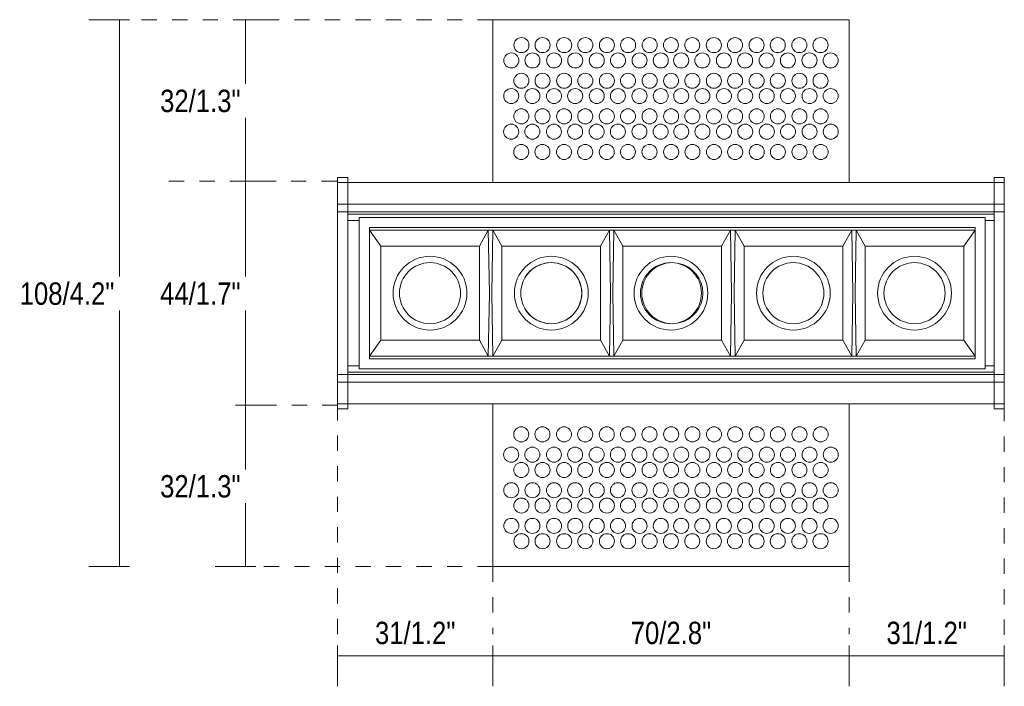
# Model space of a CAD drawing. Header units: millimetres. Extents: x -6769 to -5415, y 218 to 6644.
# Tile 3 of 4: x -5609 to -5415, y 223 to 354. Entities that reach past the tile are written whole.
import ezdxf

# ---------------------------------------------------------------- set-up
doc = ezdxf.new("R2010")
doc.units = ezdxf.units.MM
doc.linetypes.add('Dash', pattern=[6, 3, -3])
doc.layers.add('A-ANNO-DIMS', color=7, linetype='Continuous', lineweight=9, true_color=0x5b5b5b)
doc.layers.add('A-ANNO-DIMS-2', color=7, linetype='Continuous', lineweight=9)
doc.layers.add('E-LITE-EQPM', color=7, linetype='Continuous', lineweight=20)
doc.styles.add('Arial Narrow', font='ARIALN.TTF', dxfattribs={"height": 4.4})
doc.dimstyles.new('FARO_-_2_2mm_Arial_Narrow_mm_Inch_Left_H', dxfattribs={"dimscale": 304.8, "dimtxt": 4.503096, "dimasz": 0, "dimexe": 0.019685, "dimexo": 0.0625, "dimgap": 0.003281, "dimtad": 3, "dimtih": 1, "dimtoh": 1, "dimdec": 0, "dimzin": 0, "dimdsep": 46, "dimtxsty": 'Arial Narrow', "dimblk1": 'NONE', "dimblk2": 'NONE', "dimsah": 1, "dimcen": 0.09, "dimadec": 0, "dimazin": 0, "dimtfac": 1, "dimtdec": 4, "dimtix": 1, "dimtmove": 0, "dimatfit": 3, "dimfxl": 0.006562, "dimfxlon": 1, "dimtvp": 1, "dimtfill": 1, "dimtolj": 1, "dimtzin": 0, "dimarcsym": 2})

# ---------------------------------------------------------------- blocks, each defined once
blk = doc.blocks.new('43706_GLB - 43701 TROOP-3 white recessed lamp-652124-Alzado_PDF Copy 1')
at = {"layer": 'E-LITE-EQPM'}
for p, q in [((-6614.5, 323.72), (-6614.5, 353.75)), ((-6544.5, 353.75), (-6614.5, 353.75)), ((-6544.5, 353.75), (-6544.5, 323.72)), ((-6614.5, 321.75), (-6614.5, 323.72)), ((-6544.5, 323.72), (-6544.5, 321.75)), ((-6643, 322.75), (-6645, 322.75)), ((-6645, 321.75), (-6645, 322.75)), ((-6643, 321.75), (-6645, 321.75)), ((-6645, 320.75), (-6645, 321.75)), ((-6643, 322.75), (-6643, 321.75)), ((-6516, 321.75), (-6643, 321.75)), ((-6643, 320.75), (-6643, 321.75)), ((-6643, 321.75), (-6643, 320.75)), ((-6514, 322.75), (-6516, 322.75)), ((-6516, 321.75), (-6516, 322.75)), ((-6516, 321.75), (-6516, 320.75)), ((-6514, 321.75), (-6516, 321.75)), ((-6516, 320.75), (-6516, 321.75)), ((-6514, 322.75), (-6514, 321.75)), ((-6514, 321.75), (-6514, 320.75)), ((-6645, 317.48), (-6645, 320.75)), ((-6643, 317.48), (-6643, 320.75)), ((-6643, 320.75), (-6643, 317.48)), ((-6516, 320.75), (-6516, 317.48)), ((-6516, 317.48), (-6516, 320.75)), ((-6514, 320.75), (-6514, 317.48)), ((-6645, 316), (-6645, 317.48)), ((-6643, 317.48), (-6645, 317.48)), ((-6643, 316), (-6643, 317.48)), ((-6516, 317.48), (-6643, 317.48)), ((-6643, 317.48), (-6643, 316)), ((-6516, 317.48), (-6516, 316)), ((-6516, 316), (-6516, 317.48)), ((-6514, 317.48), (-6516, 317.48)), ((-6514, 317.48), (-6514, 316)), ((-6645, 300), (-6645, 316)), ((-6643, 316), (-6645, 316)), ((-6643, 315.5), (-6643, 316)), ((-6643, 316), (-6516, 316)), ((-6643, 316), (-6643, 300)), ((-6643, 315.5), (-6516, 315.5)), ((-6516, 316), (-6516, 315.5)), ((-6516, 300), (-6516, 316)), ((-6514, 316), (-6516, 316)), ((-6514, 316), (-6514, 300)), ((-6640.74, 314.3), (-6643, 314.3)), ((-6640.74, 314.9), (-6640.74, 285.1)), ((-6517.74, 314.9), (-6640.74, 314.9)), ((-6517.74, 285.1), (-6517.74, 314.9)), ((-6516, 314.3), (-6517.74, 314.3)), ((-6638.74, 287.1), (-6638.74, 312.9)), ((-6638.74, 312.9), (-6519.74, 312.9)), ((-6636.53, 309.25), (-6638.74, 312.4)), ((-6615.39, 312.4), (-6638.74, 312.4)), ((-6617.15, 309.25), (-6615.39, 312.4)), ((-6614.49, 312.4), (-6615.39, 312.4)), ((-6591.59, 312.4), (-6614.49, 312.4)), ((-6614.49, 312.4), (-6612.73, 309.25)), ((-6591.59, 312.4), (-6593.35, 309.25)), ((-6590.69, 312.4), (-6591.59, 312.4)), ((-6588.93, 309.25), (-6590.69, 312.4)), ((-6567.79, 312.4), (-6590.69, 312.4)), ((-6567.79, 312.4), (-6569.55, 309.25)), ((-6566.89, 312.4), (-6567.79, 312.4)), ((-6565.13, 309.25), (-6566.89, 312.4)), ((-6543.99, 312.4), (-6566.89, 312.4)), ((-6545.75, 309.25), (-6543.99, 312.4)), ((-6543.09, 312.4), (-6543.99, 312.4)), ((-6519.74, 312.4), (-6543.09, 312.4)), ((-6543.09, 312.4), (-6541.33, 309.25)), ((-6519.74, 312.4), (-6521.94, 309.25)), ((-6519.74, 312.9), (-6519.74, 287.1)), ((-6636.53, 309.25), (-6636.53, 290.75)), ((-6617.15, 309.25), (-6636.53, 309.25)), ((-6617.15, 290.75), (-6617.15, 309.25)), ((-6593.35, 309.25), (-6612.73, 309.25)), ((-6612.73, 309.25), (-6612.73, 290.75)), ((-6593.35, 309.25), (-6593.35, 290.75)), ((-6588.93, 290.75), (-6588.93, 309.25)), ((-6569.55, 309.25), (-6588.93, 309.25)), ((-6569.55, 309.25), (-6569.55, 290.75)), ((-6565.13, 290.75), (-6565.13, 309.25)), ((-6545.75, 309.25), (-6565.13, 309.25)), ((-6545.75, 290.75), (-6545.75, 309.25)), ((-6521.94, 309.25), (-6541.33, 309.25)), ((-6541.33, 309.25), (-6541.33, 290.75)), ((-6521.94, 290.75), (-6521.94, 309.25)), ((-6645, 284), (-6645, 300)), ((-6643, 300), (-6643, 284)), ((-6516, 284), (-6516, 300)), ((-6514, 300), (-6514, 284)), ((-6638.74, 287.6), (-6636.53, 290.75)), ((-6636.53, 290.75), (-6617.15, 290.75)), ((-6615.39, 287.6), (-6617.15, 290.75)), ((-6612.73, 290.75), (-6614.49, 287.6)), ((-6612.73, 290.75), (-6593.35, 290.75)), ((-6593.35, 290.75), (-6591.59, 287.6)), ((-6590.69, 287.6), (-6588.93, 290.75)), ((-6588.93, 290.75), (-6569.55, 290.75)), ((-6569.55, 290.75), (-6567.79, 287.6)), ((-6566.89, 287.6), (-6565.13, 290.75)), ((-6565.13, 290.75), (-6545.75, 290.75)), ((-6543.99, 287.6), (-6545.75, 290.75)), ((-6541.33, 290.75), (-6543.09, 287.6)), ((-6541.33, 290.75), (-6521.94, 290.75)), ((-6521.94, 290.75), (-6519.74, 287.6)), ((-6638.74, 287.6), (-6615.39, 287.6)), ((-6519.74, 287.1), (-6638.74, 287.1)), ((-6615.39, 287.6), (-6614.49, 287.6)), ((-6614.49, 287.6), (-6591.59, 287.6)), ((-6591.59, 287.6), (-6590.69, 287.6)), ((-6590.69, 287.6), (-6567.79, 287.6)), ((-6567.79, 287.6), (-6566.89, 287.6)), ((-6566.89, 287.6), (-6543.99, 287.6)), ((-6543.99, 287.6), (-6543.09, 287.6)), ((-6543.09, 287.6), (-6519.74, 287.6)), ((-6640.74, 285.7), (-6643, 285.7)), ((-6643, 284), (-6643, 284.5)), ((-6516, 284.5), (-6643, 284.5)), ((-6640.74, 285.1), (-6517.74, 285.1)), ((-6516, 285.7), (-6517.74, 285.7)), ((-6516, 284.5), (-6516, 284)), ((-6645, 282.52), (-6645, 284)), ((-6643, 284), (-6645, 284)), ((-6645, 279.25), (-6645, 282.52)), ((-6643, 282.52), (-6645, 282.52)), ((-6643, 282.52), (-6643, 284)), ((-6516, 284), (-6643, 284)), ((-6643, 284), (-6643, 282.52)), ((-6643, 279.25), (-6643, 282.52)), ((-6516, 282.52), (-6643, 282.52)), ((-6643, 282.52), (-6643, 279.25)), ((-6516, 284), (-6516, 282.52)), ((-6516, 282.52), (-6516, 284)), ((-6514, 284), (-6516, 284)), ((-6516, 282.52), (-6516, 279.25)), ((-6516, 279.25), (-6516, 282.52)), ((-6514, 282.52), (-6516, 282.52)), ((-6514, 284), (-6514, 282.52)), ((-6514, 282.52), (-6514, 279.25)), ((-6645, 278.25), (-6645, 279.25)), ((-6643, 278.99), (-6643, 279.25)), ((-6643, 279.25), (-6643, 278.75)), ((-6643, 278.75), (-6643, 278.99)), ((-6643, 278.54), (-6643, 278.75)), ((-6643, 278.75), (-6643, 278.54)), ((-6516, 279.25), (-6516, 278.99)), ((-6516, 278.75), (-6516, 279.25)), ((-6516, 278.99), (-6516, 278.75)), ((-6516, 278.75), (-6516, 278.54)), ((-6516, 278.54), (-6516, 278.75)), ((-6514, 279.25), (-6514, 278.25)), ((-6645, 278.25), (-6643, 278.25)), ((-6645, 277.25), (-6645, 278.25)), ((-6645, 277.25), (-6643, 277.25)), ((-6643, 278.38), (-6643, 278.54)), ((-6643, 278.54), (-6643, 278.38)), ((-6643, 278.28), (-6643, 278.38)), ((-6643, 278.38), (-6643, 278.28)), ((-6643, 278.25), (-6643, 278.28)), ((-6643, 278.28), (-6643, 278.25)), ((-6643, 278.25), (-6516, 278.25)), ((-6643, 278.25), (-6643, 277.25)), ((-6614.5, 276.28), (-6614.5, 278.25)), ((-6544.5, 278.25), (-6544.5, 276.28)), ((-6516, 278.54), (-6516, 278.38)), ((-6516, 278.38), (-6516, 278.54)), ((-6516, 278.38), (-6516, 278.28)), ((-6516, 278.28), (-6516, 278.38)), ((-6516, 278.28), (-6516, 278.25)), ((-6516, 278.25), (-6516, 278.28)), ((-6516, 278.25), (-6514, 278.25)), ((-6516, 277.25), (-6516, 278.25)), ((-6516, 277.25), (-6514, 277.25)), ((-6514, 278.25), (-6514, 277.25)), ((-6614.5, 246.25), (-6614.5, 276.28)), ((-6544.5, 276.28), (-6544.5, 246.25)), ((-6614.5, 246.25), (-6544.5, 246.25))]:
    blk.add_line(p, q, dxfattribs=at)
at = {"layer": 'E-LITE-EQPM', "flags": 128}
for points in [[(-6615.39, 312.4), (-6615.18, 300), (-6615.39, 287.6)], [(-6614.49, 287.6), (-6614.7, 300), (-6614.49, 312.4)], [(-6591.59, 287.6), (-6591.38, 300), (-6591.59, 312.4)], [(-6590.69, 312.4), (-6590.9, 300), (-6590.69, 287.6)], [(-6567.79, 287.6), (-6567.58, 300), (-6567.79, 312.4)], [(-6566.89, 312.4), (-6567.1, 300), (-6566.89, 287.6)], [(-6543.99, 312.4), (-6543.78, 300), (-6543.99, 287.6)], [(-6543.09, 287.6), (-6543.3, 300), (-6543.09, 312.4)]]:
    blk.add_lwpolyline(points, dxfattribs=at)
at = {"layer": 'E-LITE-EQPM'}
for centre, radius, start, end in [((-6608.88, 348.75), 1.48, 90, 270), ((-6608.88, 348.75), 1.48, 270, 90), ((-6604.72, 348.75), 1.48, 90, 270), ((-6604.72, 348.75), 1.48, 270, 90), ((-6600.48, 348.75), 1.48, 90, 270), ((-6600.48, 348.75), 1.48, 270, 90), ((-6596.32, 348.75), 1.48, 90, 270), ((-6596.32, 348.75), 1.48, 270, 90), ((-6592.08, 348.75), 1.48, 90, 270), ((-6592.08, 348.75), 1.48, 270, 90), ((-6587.92, 348.75), 1.48, 90, 270), ((-6587.92, 348.75), 1.48, 270, 90), ((-6583.68, 348.75), 1.48, 90, 270), ((-6583.68, 348.75), 1.48, 270, 90), ((-6579.5, 348.75), 1.48, 90, 270), ((-6579.5, 348.75), 1.48, 270, 90), ((-6575.31, 348.75), 1.48, 90, 270), ((-6575.31, 348.75), 1.48, 270, 90), ((-6571.07, 348.75), 1.48, 90, 270), ((-6571.07, 348.75), 1.48, 270, 90), ((-6566.91, 348.75), 1.48, 90, 270), ((-6566.91, 348.75), 1.48, 270, 90), ((-6562.67, 348.75), 1.48, 90, 270), ((-6562.67, 348.75), 1.48, 270, 90), ((-6558.51, 348.75), 1.48, 90, 270), ((-6558.51, 348.75), 1.48, 270, 90), ((-6554.27, 348.75), 1.48, 90, 270), ((-6554.27, 348.75), 1.48, 270, 90), ((-6550.11, 348.75), 1.48, 90, 270), ((-6550.11, 348.75), 1.48, 270, 90), ((-6610.87, 345.74), 1.48, 90, 270), ((-6610.87, 345.74), 1.48, 270, 90), ((-6606.71, 345.74), 1.48, 90, 270), ((-6606.71, 345.74), 1.48, 270, 90), ((-6602.47, 345.74), 1.48, 90, 270), ((-6602.47, 345.74), 1.48, 270, 90), ((-6598.31, 345.74), 1.48, 90, 270), ((-6598.31, 345.74), 1.48, 270, 90), ((-6594.07, 345.74), 1.48, 90, 270), ((-6594.07, 345.74), 1.48, 270, 90), ((-6589.9, 345.74), 1.48, 90, 270), ((-6589.9, 345.74), 1.48, 270, 90), ((-6585.66, 345.74), 1.48, 90, 270), ((-6585.66, 345.74), 1.48, 270, 90), ((-6581.5, 345.74), 1.48, 90, 270), ((-6581.5, 345.74), 1.48, 270, 90), ((-6577.49, 345.74), 1.48, 90, 270), ((-6577.49, 345.74), 1.48, 270, 90), ((-6573.33, 345.74), 1.48, 90, 270), ((-6573.33, 345.74), 1.48, 270, 90), ((-6569.09, 345.74), 1.48, 90, 270), ((-6569.09, 345.74), 1.48, 270, 90), ((-6564.93, 345.74), 1.48, 90, 270), ((-6564.93, 345.74), 1.48, 270, 90), ((-6560.69, 345.74), 1.48, 90, 270), ((-6560.69, 345.74), 1.48, 270, 90), ((-6556.52, 345.74), 1.48, 90, 270), ((-6556.52, 345.74), 1.48, 270, 90), ((-6552.28, 345.74), 1.48, 90, 270), ((-6552.28, 345.74), 1.48, 270, 90), ((-6548.12, 345.74), 1.48, 90, 270), ((-6548.12, 345.74), 1.48, 270, 90), ((-6608.89, 341.75), 1.48, 90, 270), ((-6608.89, 341.75), 1.48, 270, 90), ((-6604.73, 341.75), 1.48, 90, 270), ((-6604.73, 341.75), 1.48, 270, 90), ((-6600.49, 341.75), 1.48, 90, 270), ((-6600.49, 341.75), 1.48, 270, 90), ((-6596.33, 341.75), 1.48, 90, 270), ((-6596.33, 341.75), 1.48, 270, 90), ((-6592.09, 341.75), 1.48, 90, 270), ((-6592.09, 341.75), 1.48, 270, 90), ((-6587.93, 341.75), 1.48, 90, 270), ((-6587.93, 341.75), 1.48, 270, 90), ((-6583.69, 341.75), 1.48, 90, 270), ((-6583.69, 341.75), 1.48, 270, 90), ((-6579.48, 341.75), 1.48, 90, 270), ((-6579.48, 341.75), 1.48, 270, 90), ((-6575.3, 341.75), 1.48, 90, 270), ((-6575.3, 341.75), 1.48, 270, 90), ((-6571.06, 341.75), 1.48, 90, 270), ((-6571.06, 341.75), 1.48, 270, 90), ((-6566.9, 341.75), 1.48, 90, 270), ((-6566.9, 341.75), 1.48, 270, 90), ((-6562.66, 341.75), 1.48, 90, 270), ((-6562.66, 341.75), 1.48, 270, 90), ((-6558.5, 341.75), 1.48, 90, 270), ((-6558.5, 341.75), 1.48, 270, 90), ((-6554.26, 341.75), 1.48, 90, 270), ((-6554.26, 341.75), 1.48, 270, 90), ((-6550.1, 341.75), 1.48, 90, 270), ((-6550.1, 341.75), 1.48, 270, 90), ((-6610.88, 338.74), 1.48, 90, 270), ((-6610.88, 338.74), 1.48, 270, 90), ((-6606.72, 338.74), 1.48, 90, 270), ((-6606.72, 338.74), 1.48, 270, 90), ((-6602.48, 338.74), 1.48, 90, 270), ((-6602.48, 338.74), 1.48, 270, 90), ((-6598.32, 338.74), 1.48, 90, 270), ((-6598.32, 338.74), 1.48, 270, 90), ((-6594.08, 338.74), 1.48, 90, 270), ((-6594.08, 338.74), 1.48, 270, 90), ((-6589.92, 338.74), 1.48, 90, 270), ((-6589.92, 338.74), 1.48, 270, 90), ((-6585.68, 338.74), 1.48, 90, 270), ((-6585.68, 338.74), 1.48, 270, 90), ((-6581.51, 338.74), 1.48, 90, 270), ((-6581.51, 338.74), 1.48, 270, 90), ((-6577.48, 338.74), 1.48, 90, 270), ((-6577.48, 338.74), 1.48, 270, 90), ((-6573.32, 338.74), 1.48, 90, 270), ((-6573.32, 338.74), 1.48, 270, 90), ((-6569.08, 338.74), 1.48, 90, 270), ((-6569.08, 338.74), 1.48, 270, 90), ((-6564.91, 338.74), 1.48, 90, 270), ((-6564.91, 338.74), 1.48, 270, 90), ((-6560.67, 338.74), 1.48, 90, 270), ((-6560.67, 338.74), 1.48, 270, 90), ((-6556.51, 338.74), 1.48, 90, 270), ((-6556.51, 338.74), 1.48, 270, 90), ((-6552.27, 338.74), 1.48, 90, 270), ((-6552.27, 338.74), 1.48, 270, 90), ((-6548.11, 338.74), 1.48, 90, 270), ((-6548.11, 338.74), 1.48, 270, 90), ((-6608.9, 334.75), 1.48, 90, 270), ((-6608.9, 334.75), 1.48, 270, 90), ((-6604.74, 334.75), 1.48, 90, 270), ((-6604.74, 334.75), 1.48, 270, 90), ((-6600.5, 334.75), 1.48, 90, 270), ((-6600.5, 334.75), 1.48, 270, 90), ((-6596.34, 334.75), 1.48, 90, 270), ((-6596.34, 334.75), 1.48, 270, 90), ((-6592.1, 334.75), 1.48, 90, 270), ((-6592.1, 334.75), 1.48, 270, 90), ((-6587.94, 334.75), 1.48, 90, 270), ((-6587.94, 334.75), 1.48, 270, 90), ((-6583.7, 334.75), 1.48, 90, 270), ((-6583.7, 334.75), 1.48, 270, 90), ((-6579.47, 334.75), 1.48, 90, 270), ((-6579.47, 334.75), 1.48, 270, 90), ((-6575.29, 334.75), 1.48, 90, 270), ((-6575.29, 334.75), 1.48, 270, 90), ((-6571.05, 334.75), 1.48, 90, 270), ((-6571.05, 334.75), 1.48, 270, 90), ((-6566.89, 334.75), 1.48, 90, 270), ((-6566.89, 334.75), 1.48, 270, 90), ((-6562.65, 334.75), 1.48, 90, 270), ((-6562.65, 334.75), 1.48, 270, 90), ((-6558.49, 334.75), 1.48, 90, 270), ((-6558.49, 334.75), 1.48, 270, 90), ((-6554.25, 334.75), 1.48, 90, 270), ((-6554.25, 334.75), 1.48, 270, 90), ((-6550.09, 334.75), 1.48, 90, 270), ((-6550.09, 334.75), 1.48, 270, 90), ((-6610.89, 331.74), 1.48, 90, 270), ((-6610.89, 331.74), 1.48, 270, 90), ((-6606.73, 331.74), 1.48, 90, 270), ((-6606.73, 331.74), 1.48, 270, 90), ((-6602.49, 331.74), 1.48, 90, 270), ((-6602.49, 331.74), 1.48, 270, 90), ((-6598.33, 331.74), 1.48, 90, 270), ((-6598.33, 331.74), 1.48, 270, 90), ((-6594.09, 331.74), 1.48, 90, 270), ((-6594.09, 331.74), 1.48, 270, 90), ((-6589.93, 331.74), 1.48, 90, 270), ((-6589.93, 331.74), 1.48, 270, 90), ((-6585.69, 331.74), 1.48, 90, 270), ((-6585.69, 331.74), 1.48, 270, 90), ((-6581.52, 331.74), 1.48, 90, 270), ((-6581.52, 331.74), 1.48, 270, 90), ((-6577.47, 331.74), 1.48, 90, 270), ((-6577.47, 331.74), 1.48, 270, 90), ((-6573.31, 331.74), 1.48, 90, 270), ((-6573.31, 331.74), 1.48, 270, 90), ((-6569.07, 331.74), 1.48, 90, 270), ((-6569.07, 331.74), 1.48, 270, 90), ((-6564.9, 331.74), 1.48, 90, 270), ((-6564.9, 331.74), 1.48, 270, 90), ((-6560.66, 331.74), 1.48, 90, 270), ((-6560.66, 331.74), 1.48, 270, 90), ((-6556.5, 331.74), 1.48, 90, 270), ((-6556.5, 331.74), 1.48, 270, 90), ((-6552.26, 331.74), 1.48, 90, 270), ((-6552.26, 331.74), 1.48, 270, 90), ((-6548.1, 331.74), 1.48, 90, 270), ((-6548.1, 331.74), 1.48, 270, 90), ((-6608.91, 327.75), 1.48, 90, 270), ((-6608.91, 327.75), 1.48, 270, 90), ((-6604.75, 327.75), 1.48, 90, 270), ((-6604.75, 327.75), 1.48, 270, 90), ((-6600.51, 327.75), 1.48, 90, 270), ((-6600.51, 327.75), 1.48, 270, 90), ((-6596.35, 327.75), 1.48, 90, 270), ((-6596.35, 327.75), 1.48, 270, 90), ((-6592.11, 327.75), 1.48, 90, 270), ((-6592.11, 327.75), 1.48, 270, 90), ((-6587.95, 327.75), 1.48, 90, 270), ((-6587.95, 327.75), 1.48, 270, 90), ((-6583.71, 327.75), 1.48, 90, 270), ((-6583.71, 327.75), 1.48, 270, 90), ((-6579.46, 327.75), 1.48, 90, 270), ((-6579.46, 327.75), 1.48, 270, 90), ((-6575.28, 327.75), 1.48, 90, 270), ((-6575.28, 327.75), 1.48, 270, 90), ((-6571.04, 327.75), 1.48, 90, 270), ((-6571.04, 327.75), 1.48, 270, 90), ((-6566.88, 327.75), 1.48, 90, 270), ((-6566.88, 327.75), 1.48, 270, 90), ((-6562.64, 327.75), 1.48, 90, 270), ((-6562.64, 327.75), 1.48, 270, 90), ((-6558.48, 327.75), 1.48, 90, 270), ((-6558.48, 327.75), 1.48, 270, 90), ((-6554.24, 327.75), 1.48, 90, 270), ((-6554.24, 327.75), 1.48, 270, 90), ((-6550.08, 327.75), 1.48, 90, 270), ((-6550.08, 327.75), 1.48, 270, 90), ((-6626.84, 300), 7.25, 90, 270), ((-6626.84, 300), 6, 90, 270), ((-6626.84, 300), 6, 90, 270), ((-6626.84, 300), 7.25, 270, 90), ((-6626.84, 300), 6, 270, 90), ((-6626.84, 300), 6, 270, 90), ((-6603.01, 300), 7.25, 90, 270), ((-6603.01, 300), 6, 90, 270), ((-6603.04, 300), 6, 90, 150), ((-6603.04, 300), 6, 270, 90), ((-6603.01, 300), 7.25, 270, 90), ((-6603.01, 300), 6, 270, 90), ((-6579.5, 300), 7.25, 90, 270), ((-6579.5, 300), 6, 90, 270), ((-6579.24, 300), 6, 90, 270), ((-6579.5, 300), 7.25, 270, 90), ((-6579.5, 300), 6, 270, 90), ((-6579.24, 300), 6, 282.5099, 77.4901), ((-6555.44, 300), 7.25, 90, 270), ((-6555.44, 300), 6, 90, 270), ((-6555.44, 300), 6, 90, 270), ((-6555.44, 300), 7.25, 270, 90), ((-6555.44, 300), 6, 270, 90), ((-6555.44, 300), 6, 270, 90), ((-6531.64, 300), 7.25, 90, 270), ((-6531.64, 300), 6, 90, 270), ((-6531.64, 300), 6, 90, 270), ((-6531.64, 300), 7.25, 270, 90), ((-6531.64, 300), 6, 270, 90), ((-6531.64, 300), 6, 270, 90), ((-6603.04, 300), 6, 210, 270), ((-6608.91, 272.25), 1.48, 90, 270), ((-6608.91, 272.25), 1.48, 270, 90), ((-6604.75, 272.25), 1.48, 90, 270), ((-6604.75, 272.25), 1.48, 270, 90), ((-6600.51, 272.25), 1.48, 90, 270), ((-6600.51, 272.25), 1.48, 270, 90), ((-6596.35, 272.25), 1.48, 90, 270), ((-6596.35, 272.25), 1.48, 270, 90), ((-6592.11, 272.25), 1.48, 90, 270), ((-6592.11, 272.25), 1.48, 270, 90), ((-6587.95, 272.25), 1.48, 90, 270), ((-6587.95, 272.25), 1.48, 270, 90), ((-6583.71, 272.25), 1.48, 90, 270), ((-6583.71, 272.25), 1.48, 270, 90), ((-6579.46, 272.25), 1.48, 90, 270), ((-6579.46, 272.25), 1.48, 270, 90), ((-6575.28, 272.25), 1.48, 90, 270), ((-6575.28, 272.25), 1.48, 270, 90), ((-6571.04, 272.25), 1.48, 90, 270), ((-6571.04, 272.25), 1.48, 270, 90), ((-6566.88, 272.25), 1.48, 90, 270), ((-6566.88, 272.25), 1.48, 270, 90), ((-6562.64, 272.25), 1.48, 90, 270), ((-6562.64, 272.25), 1.48, 270, 90), ((-6558.48, 272.25), 1.48, 90, 270), ((-6558.48, 272.25), 1.48, 270, 90), ((-6554.24, 272.25), 1.48, 90, 270), ((-6554.24, 272.25), 1.48, 270, 90), ((-6550.08, 272.25), 1.48, 90, 270), ((-6550.08, 272.25), 1.48, 270, 90), ((-6610.89, 268.26), 1.48, 90, 270), ((-6610.89, 268.26), 1.48, 270, 90), ((-6606.73, 268.26), 1.48, 90, 270), ((-6606.73, 268.26), 1.48, 270, 90), ((-6602.49, 268.26), 1.48, 90, 270), ((-6602.49, 268.26), 1.48, 270, 90), ((-6598.33, 268.26), 1.48, 90, 270), ((-6598.33, 268.26), 1.48, 270, 90), ((-6594.09, 268.26), 1.48, 90, 270), ((-6594.09, 268.26), 1.48, 270, 90), ((-6589.93, 268.26), 1.48, 90, 270), ((-6589.93, 268.26), 1.48, 270, 90), ((-6585.69, 268.26), 1.48, 90, 270), ((-6585.69, 268.26), 1.48, 270, 90), ((-6581.52, 268.26), 1.48, 90, 270), ((-6581.52, 268.26), 1.48, 270, 90), ((-6577.47, 268.26), 1.48, 90, 270), ((-6577.47, 268.26), 1.48, 270, 90), ((-6573.31, 268.26), 1.48, 90, 270), ((-6573.31, 268.26), 1.48, 270, 90), ((-6569.07, 268.26), 1.48, 90, 270), ((-6569.07, 268.26), 1.48, 270, 90), ((-6564.9, 268.26), 1.48, 90, 270), ((-6564.9, 268.26), 1.48, 270, 90), ((-6560.66, 268.26), 1.48, 90, 270), ((-6560.66, 268.26), 1.48, 270, 90), ((-6556.5, 268.26), 1.48, 90, 270), ((-6556.5, 268.26), 1.48, 270, 90), ((-6552.26, 268.26), 1.48, 90, 270), ((-6552.26, 268.26), 1.48, 270, 90), ((-6548.1, 268.26), 1.48, 90, 270), ((-6548.1, 268.26), 1.48, 270, 90), ((-6608.9, 265.25), 1.48, 90, 270), ((-6608.9, 265.25), 1.48, 270, 90), ((-6604.74, 265.25), 1.48, 90, 270), ((-6604.74, 265.25), 1.48, 270, 90), ((-6600.5, 265.25), 1.48, 90, 270), ((-6600.5, 265.25), 1.48, 270, 90), ((-6596.34, 265.25), 1.48, 90, 270), ((-6596.34, 265.25), 1.48, 270, 90), ((-6592.1, 265.25), 1.48, 90, 270), ((-6592.1, 265.25), 1.48, 270, 90), ((-6587.94, 265.25), 1.48, 90, 270), ((-6587.94, 265.25), 1.48, 270, 90), ((-6583.7, 265.25), 1.48, 90, 270), ((-6583.7, 265.25), 1.48, 270, 90), ((-6579.47, 265.25), 1.48, 90, 270), ((-6579.47, 265.25), 1.48, 270, 90), ((-6575.29, 265.25), 1.48, 90, 270), ((-6575.29, 265.25), 1.48, 270, 90), ((-6571.05, 265.25), 1.48, 90, 270), ((-6571.05, 265.25), 1.48, 270, 90), ((-6566.89, 265.25), 1.48, 90, 270), ((-6566.89, 265.25), 1.48, 270, 90), ((-6562.65, 265.25), 1.48, 90, 270), ((-6562.65, 265.25), 1.48, 270, 90), ((-6558.49, 265.25), 1.48, 90, 270), ((-6558.49, 265.25), 1.48, 270, 90), ((-6554.25, 265.25), 1.48, 90, 270), ((-6554.25, 265.25), 1.48, 270, 90), ((-6550.09, 265.25), 1.48, 90, 270), ((-6550.09, 265.25), 1.48, 270, 90), ((-6610.88, 261.26), 1.48, 90, 270), ((-6610.88, 261.26), 1.48, 270, 90), ((-6606.72, 261.26), 1.48, 90, 270), ((-6606.72, 261.26), 1.48, 270, 90), ((-6602.48, 261.26), 1.48, 90, 270), ((-6602.48, 261.26), 1.48, 270, 90), ((-6598.32, 261.26), 1.48, 90, 270), ((-6598.32, 261.26), 1.48, 270, 90), ((-6594.08, 261.26), 1.48, 90, 270), ((-6594.08, 261.26), 1.48, 270, 90), ((-6589.92, 261.26), 1.48, 90, 270), ((-6589.92, 261.26), 1.48, 270, 90), ((-6585.68, 261.26), 1.48, 90, 270), ((-6585.68, 261.26), 1.48, 270, 90), ((-6581.51, 261.26), 1.48, 90, 270), ((-6581.51, 261.26), 1.48, 270, 90), ((-6577.48, 261.26), 1.48, 90, 270), ((-6577.48, 261.26), 1.48, 270, 90), ((-6573.32, 261.26), 1.48, 90, 270), ((-6573.32, 261.26), 1.48, 270, 90), ((-6569.08, 261.26), 1.48, 90, 270), ((-6569.08, 261.26), 1.48, 270, 90), ((-6564.91, 261.26), 1.48, 90, 270), ((-6564.91, 261.26), 1.48, 270, 90), ((-6560.67, 261.26), 1.48, 90, 270), ((-6560.67, 261.26), 1.48, 270, 90), ((-6556.51, 261.26), 1.48, 90, 270), ((-6556.51, 261.26), 1.48, 270, 90), ((-6552.27, 261.26), 1.48, 90, 270), ((-6552.27, 261.26), 1.48, 270, 90), ((-6548.11, 261.26), 1.48, 90, 270), ((-6548.11, 261.26), 1.48, 270, 90), ((-6608.89, 258.25), 1.48, 90, 270), ((-6608.89, 258.25), 1.48, 270, 90), ((-6604.73, 258.25), 1.48, 90, 270), ((-6604.73, 258.25), 1.48, 270, 90), ((-6600.49, 258.25), 1.48, 90, 270), ((-6600.49, 258.25), 1.48, 270, 90), ((-6596.33, 258.25), 1.48, 90, 270), ((-6596.33, 258.25), 1.48, 270, 90), ((-6592.09, 258.25), 1.48, 90, 270), ((-6592.09, 258.25), 1.48, 270, 90), ((-6587.93, 258.25), 1.48, 90, 270), ((-6587.93, 258.25), 1.48, 270, 90), ((-6583.69, 258.25), 1.48, 90, 270), ((-6583.69, 258.25), 1.48, 270, 90), ((-6579.48, 258.25), 1.48, 90, 270), ((-6579.48, 258.25), 1.48, 270, 90), ((-6575.3, 258.25), 1.48, 90, 270), ((-6575.3, 258.25), 1.48, 270, 90), ((-6571.06, 258.25), 1.48, 90, 270), ((-6571.06, 258.25), 1.48, 270, 90), ((-6566.9, 258.25), 1.48, 90, 270), ((-6566.9, 258.25), 1.48, 270, 90), ((-6562.66, 258.25), 1.48, 90, 270), ((-6562.66, 258.25), 1.48, 270, 90), ((-6558.5, 258.25), 1.48, 90, 270), ((-6558.5, 258.25), 1.48, 270, 90), ((-6554.26, 258.25), 1.48, 90, 270), ((-6554.26, 258.25), 1.48, 270, 90), ((-6550.1, 258.25), 1.48, 90, 270), ((-6550.1, 258.25), 1.48, 270, 90), ((-6610.87, 254.26), 1.48, 90, 270), ((-6610.87, 254.26), 1.48, 270, 90), ((-6606.71, 254.26), 1.48, 90, 270), ((-6606.71, 254.26), 1.48, 270, 90), ((-6602.47, 254.26), 1.48, 90, 270), ((-6602.47, 254.26), 1.48, 270, 90), ((-6598.31, 254.26), 1.48, 90, 270), ((-6598.31, 254.26), 1.48, 270, 90), ((-6594.07, 254.26), 1.48, 90, 270), ((-6594.07, 254.26), 1.48, 270, 90), ((-6589.9, 254.26), 1.48, 90, 270), ((-6589.9, 254.26), 1.48, 270, 90), ((-6585.66, 254.26), 1.48, 90, 270), ((-6585.66, 254.26), 1.48, 270, 90), ((-6581.5, 254.26), 1.48, 90, 270), ((-6581.5, 254.26), 1.48, 270, 90), ((-6577.49, 254.26), 1.48, 90, 270), ((-6577.49, 254.26), 1.48, 270, 90), ((-6573.33, 254.26), 1.48, 90, 270), ((-6573.33, 254.26), 1.48, 270, 90), ((-6569.09, 254.26), 1.48, 90, 270), ((-6569.09, 254.26), 1.48, 270, 90), ((-6564.93, 254.26), 1.48, 90, 270), ((-6564.93, 254.26), 1.48, 270, 90), ((-6560.69, 254.26), 1.48, 90, 270), ((-6560.69, 254.26), 1.48, 270, 90), ((-6556.52, 254.26), 1.48, 90, 270), ((-6556.52, 254.26), 1.48, 270, 90), ((-6552.28, 254.26), 1.48, 90, 270), ((-6552.28, 254.26), 1.48, 270, 90), ((-6548.12, 254.26), 1.48, 90, 270), ((-6548.12, 254.26), 1.48, 270, 90), ((-6608.88, 251.25), 1.48, 90, 270), ((-6608.88, 251.25), 1.48, 270, 90), ((-6604.72, 251.25), 1.48, 90, 270), ((-6604.72, 251.25), 1.48, 270, 90), ((-6600.48, 251.25), 1.48, 90, 270), ((-6600.48, 251.25), 1.48, 270, 90), ((-6596.32, 251.25), 1.48, 90, 270), ((-6596.32, 251.25), 1.48, 270, 90), ((-6592.08, 251.25), 1.48, 90, 270), ((-6592.08, 251.25), 1.48, 270, 90), ((-6587.92, 251.25), 1.48, 90, 270), ((-6587.92, 251.25), 1.48, 270, 90), ((-6583.68, 251.25), 1.48, 90, 270), ((-6583.68, 251.25), 1.48, 270, 90), ((-6579.5, 251.25), 1.48, 90, 270), ((-6579.5, 251.25), 1.48, 270, 90), ((-6575.31, 251.25), 1.48, 90, 270), ((-6575.31, 251.25), 1.48, 270, 90), ((-6571.07, 251.25), 1.48, 90, 270), ((-6571.07, 251.25), 1.48, 270, 90), ((-6566.91, 251.25), 1.48, 90, 270), ((-6566.91, 251.25), 1.48, 270, 90), ((-6562.67, 251.25), 1.48, 90, 270), ((-6562.67, 251.25), 1.48, 270, 90), ((-6558.51, 251.25), 1.48, 90, 270), ((-6558.51, 251.25), 1.48, 270, 90), ((-6554.27, 251.25), 1.48, 90, 270), ((-6554.27, 251.25), 1.48, 270, 90), ((-6550.11, 251.25), 1.48, 90, 270), ((-6550.11, 251.25), 1.48, 270, 90)]:
    blk.add_arc(centre, radius, start, end, dxfattribs=at)
blk = doc.blocks.new('DIMBLOCK17-Alzado_PDF Copy 1')
at = {"layer": 'A-ANNO-DIMS-2', "color": 251, "true_color": 0x5b5b5b}
for p, q in [((-5546.29, 230.73), (-5546.29, 222.73)), ((-5546.29, 228.73), (-5546.29, 230.73)), ((-5515.79, 230.73), (-5515.79, 222.73)), ((-5515.79, 228.73), (-5515.79, 230.73)), ((-5546.29, 228.73), (-5515.79, 228.73))]:
    blk.add_line(p, q, dxfattribs=at)
at = {"layer": 'A-ANNO-DIMS-2', "color": 0, "insert": (-5538.94, 235.42), "char_height": 4.4, "width": 18.9559, "attachment_point": 1, "line_spacing_factor": 0.974696, "style": 'Arial Narrow', "bg_fill": 3, "box_fill_scale": 1.25, "bg_fill_color": 256, "bg_fill_true_color": 13158600, "bg_fill_transparency": 0}
blk.add_mtext('31/1.2"', dxfattribs=at)
blk = doc.blocks.new('_None')
blk = doc.blocks.new('DIMBLOCK18-Alzado_PDF Copy 1')
at = {"layer": 'A-ANNO-DIMS-2', "color": 251, "true_color": 0x5b5b5b}
for p, q in [((-5445.79, 230.73), (-5445.79, 222.73)), ((-5445.79, 228.73), (-5445.79, 230.73)), ((-5415.29, 230.73), (-5415.29, 222.73)), ((-5415.29, 228.73), (-5415.29, 230.73)), ((-5445.79, 228.73), (-5415.29, 228.73))]:
    blk.add_line(p, q, dxfattribs=at)
at = {"layer": 'A-ANNO-DIMS-2', "color": 0, "insert": (-5438.44, 235.42), "char_height": 4.4, "width": 18.9559, "attachment_point": 1, "line_spacing_factor": 0.974696, "style": 'Arial Narrow', "bg_fill": 3, "box_fill_scale": 1.25, "bg_fill_color": 256, "bg_fill_true_color": 13158600, "bg_fill_transparency": 0}
blk.add_mtext('31/1.2"', dxfattribs=at)
blk = doc.blocks.new('DIMBLOCK19-Alzado_PDF Copy 1')
at = {"layer": 'A-ANNO-DIMS-2', "color": 251, "true_color": 0x5b5b5b}
for p, q in [((-5564.37, 353.75), (-5566.37, 353.75)), ((-5564.87, 353.75), (-5558.37, 353.75)), ((-5564.37, 353.75), (-5564.37, 322)), ((-5564.37, 322), (-5566.37, 322)), ((-5564.87, 322), (-5558.37, 322))]:
    blk.add_line(p, q, dxfattribs=at)
at = {"layer": 'A-ANNO-DIMS-2', "color": 0, "insert": (-5581.16, 339.99), "char_height": 4.4, "width": 18.9559, "attachment_point": 1, "line_spacing_factor": 0.974696, "style": 'Arial Narrow', "bg_fill": 3, "box_fill_scale": 1.25, "bg_fill_color": 256, "bg_fill_true_color": 13158600, "bg_fill_transparency": 0}
blk.add_mtext('32/1.3"', dxfattribs=at)
blk = doc.blocks.new('DIMBLOCK20-Alzado_PDF Copy 1')
at = {"layer": 'A-ANNO-DIMS-2', "color": 251, "true_color": 0x5b5b5b}
for p, q in [((-5564.37, 322), (-5566.37, 322)), ((-5564.87, 322), (-5558.37, 322)), ((-5564.37, 322), (-5564.37, 278)), ((-5564.37, 278), (-5566.37, 278)), ((-5564.87, 278), (-5558.37, 278))]:
    blk.add_line(p, q, dxfattribs=at)
at = {"layer": 'A-ANNO-DIMS-2', "color": 0, "insert": (-5581.16, 302.11), "char_height": 4.4, "width": 18.9559, "attachment_point": 1, "line_spacing_factor": 0.974696, "style": 'Arial Narrow', "bg_fill": 3, "box_fill_scale": 1.25, "bg_fill_color": 256, "bg_fill_true_color": 13158600, "bg_fill_transparency": 0}
blk.add_mtext('44/1.7"', dxfattribs=at)
blk = doc.blocks.new('DIMBLOCK21-Alzado_PDF Copy 1')
at = {"layer": 'A-ANNO-DIMS-2', "color": 251, "true_color": 0x5b5b5b}
for p, q in [((-5564.37, 278), (-5566.37, 278)), ((-5564.87, 278), (-5558.37, 278)), ((-5564.37, 278), (-5564.37, 246.25)), ((-5562.37, 246.25), (-5570.37, 246.25)), ((-5564.37, 246.25), (-5562.37, 246.25))]:
    blk.add_line(p, q, dxfattribs=at)
at = {"layer": 'A-ANNO-DIMS-2', "color": 0, "insert": (-5581.16, 264.24), "char_height": 4.4, "width": 18.9559, "attachment_point": 1, "line_spacing_factor": 0.974696, "style": 'Arial Narrow', "bg_fill": 3, "box_fill_scale": 1.25, "bg_fill_color": 256, "bg_fill_true_color": 13158600, "bg_fill_transparency": 0}
blk.add_mtext('32/1.3"', dxfattribs=at)
blk = doc.blocks.new('DIMBLOCK22-Alzado_PDF Copy 1')
at = {"layer": 'A-ANNO-DIMS-2', "color": 251, "true_color": 0x5b5b5b}
for p, q in [((-5587.17, 353.75), (-5595.17, 353.75)), ((-5589.17, 353.75), (-5589.17, 246.25)), ((-5589.17, 353.75), (-5587.17, 353.75)), ((-5587.17, 246.25), (-5595.17, 246.25)), ((-5589.17, 246.25), (-5587.17, 246.25))]:
    blk.add_line(p, q, dxfattribs=at)
at = {"layer": 'A-ANNO-DIMS-2', "color": 0, "insert": (-5608.75, 302.11), "char_height": 4.4, "width": 22.301, "attachment_point": 1, "line_spacing_factor": 0.974696, "style": 'Arial Narrow', "bg_fill": 3, "box_fill_scale": 1.25, "bg_fill_color": 256, "bg_fill_true_color": 13158600, "bg_fill_transparency": 0}
blk.add_mtext('108/4.2"', dxfattribs=at)
blk = doc.blocks.new('DIMBLOCK23-Alzado_PDF Copy 1')
at = {"layer": 'A-ANNO-DIMS-2', "color": 251, "true_color": 0x5b5b5b}
for p, q in [((-5515.79, 230.73), (-5515.79, 222.73)), ((-5515.79, 228.73), (-5515.79, 230.73)), ((-5445.79, 230.73), (-5445.79, 222.73)), ((-5445.79, 228.73), (-5445.79, 230.73)), ((-5515.79, 228.73), (-5445.79, 228.73))]:
    blk.add_line(p, q, dxfattribs=at)
at = {"layer": 'A-ANNO-DIMS-2', "color": 0, "insert": (-5488.69, 235.42), "char_height": 4.4, "width": 18.9559, "attachment_point": 1, "line_spacing_factor": 0.974696, "style": 'Arial Narrow', "bg_fill": 3, "box_fill_scale": 1.25, "bg_fill_color": 256, "bg_fill_true_color": 13158600, "bg_fill_transparency": 0}
blk.add_mtext('70/2.8"', dxfattribs=at)

msp = doc.modelspace()

# ---------------------------------------------------------------- linework, layer by layer
at = {"layer": 'A-ANNO-DIMS', "color": 254, "linetype": 'Dash', "true_color": 0xd2d2d2}
for p, q in [((-5515.79, 353.75), (-5585.79, 353.75)), ((-5546.44, 322), (-5580.79, 322)), ((-5546.29, 278), (-5566.29, 278)), ((-5546.29, 278), (-5546.29, 233)), ((-5415.29, 277.83), (-5415.29, 232.83)), ((-5515.79, 246.25), (-5560.79, 246.25)), ((-5515.79, 246.25), (-5515.79, 233)), ((-5445.79, 246.25), (-5445.79, 233))]:
    msp.add_line(p, q, dxfattribs=at)

# ---------------------------------------------------------------- block references
at = {"layer": 'E-LITE-EQPM'}
msp.add_blockref('43706_GLB - 43701 TROOP-3 white recessed lamp-652124-Alzado_PDF Copy 1', (1098.71, 0), dxfattribs=at)

# ---------------------------------------------------------------- next in the draw order: dimensions: what is measured, and where the dimension line sits
at = {"layer": 'A-ANNO-DIMS'}
for base, p1, p2, override, picture, middle in [((-5589.16979358, 246.25), (-5587.16979358, 353.75), (-5587.16979358, 246.25), {"dimpost": '<>', "dimfxl": 107.5}, 'DIMBLOCK22-Alzado_PDF Copy 1', (-5601.14878409, 300)), ((-5564.37, 322), (-5566.37, 353.75), (-5566.37, 322), {"dimpost": '<>', "dimfxl": 31.75}, 'DIMBLOCK19-Alzado_PDF Copy 1', (-5575.11, 337.88))]:
    dim = msp.add_linear_dim(base=base, p1=p1, p2=p2, angle=90, dimstyle='FARO_-_2_2mm_Arial_Narrow_mm_Inch_Left_H', override=override, dxfattribs=at)
    dim.commit()
    dim.dimension.update_dxf_attribs({"geometry": picture, "text_midpoint": middle})
for base, p1, p2, picture, middle in [((-5515.78915041, 228.72875411), (-5546.28915041, 230.72875411), (-5515.78915041, 230.72875411), 'DIMBLOCK17-Alzado_PDF Copy 1', (-5531.03915041, 232.5770488)), ((-5415.28915041, 228.72875411), (-5445.78915041, 230.72875411), (-5415.28915041, 230.72875411), 'DIMBLOCK18-Alzado_PDF Copy 1', (-5430.53915041, 232.5770488))]:
    dim = msp.add_linear_dim(base=base, p1=p1, p2=p2, dimstyle='FARO_-_2_2mm_Arial_Narrow_mm_Inch_Left_H', override={"dimpost": '<>', "dimfxl": 30.5}, dxfattribs=at)
    dim.commit()
    dim.dimension.update_dxf_attribs({"geometry": picture, "text_midpoint": middle})

# ---------------------------------------------------------------- next in the draw order: dimensions: what is measured, and where the dimension line sits
dim = msp.add_linear_dim(base=(-5564.37, 278), p1=(-5566.37, 322), p2=(-5566.37, 278), angle=90, dimstyle='FARO_-_2_2mm_Arial_Narrow_mm_Inch_Left_H', override={"dimpost": '<>', "dimfxl": 44}, dxfattribs=at)
dim.commit()
dim.dimension.update_dxf_attribs({"geometry": 'DIMBLOCK20-Alzado_PDF Copy 1', "text_midpoint": (-5575.19, 300)})
dim = msp.add_linear_dim(base=(-5445.79, 228.73), p1=(-5515.79, 230.73), p2=(-5445.79, 230.73), dimstyle='FARO_-_2_2mm_Arial_Narrow_mm_Inch_Left_H', override={"dimpost": '<>', "dimfxl": 70}, dxfattribs=at)
dim.commit()
dim.dimension.update_dxf_attribs({"geometry": 'DIMBLOCK23-Alzado_PDF Copy 1', "text_midpoint": (-5480.79, 232.58)})

# ---------------------------------------------------------------- next in the draw order: dimensions: what is measured, and where the dimension line sits
dim = msp.add_linear_dim(base=(-5564.37, 246.25), p1=(-5566.37, 278), p2=(-5562.37, 246.25), angle=90, dimstyle='FARO_-_2_2mm_Arial_Narrow_mm_Inch_Left_H', override={"dimpost": '<>', "dimfxl": 32.000977}, dxfattribs=at)
dim.commit()
dim.dimension.update_dxf_attribs({"geometry": 'DIMBLOCK21-Alzado_PDF Copy 1', "text_midpoint": (-5575.11, 262.12)})

doc.saveas('drawing.dxf')
